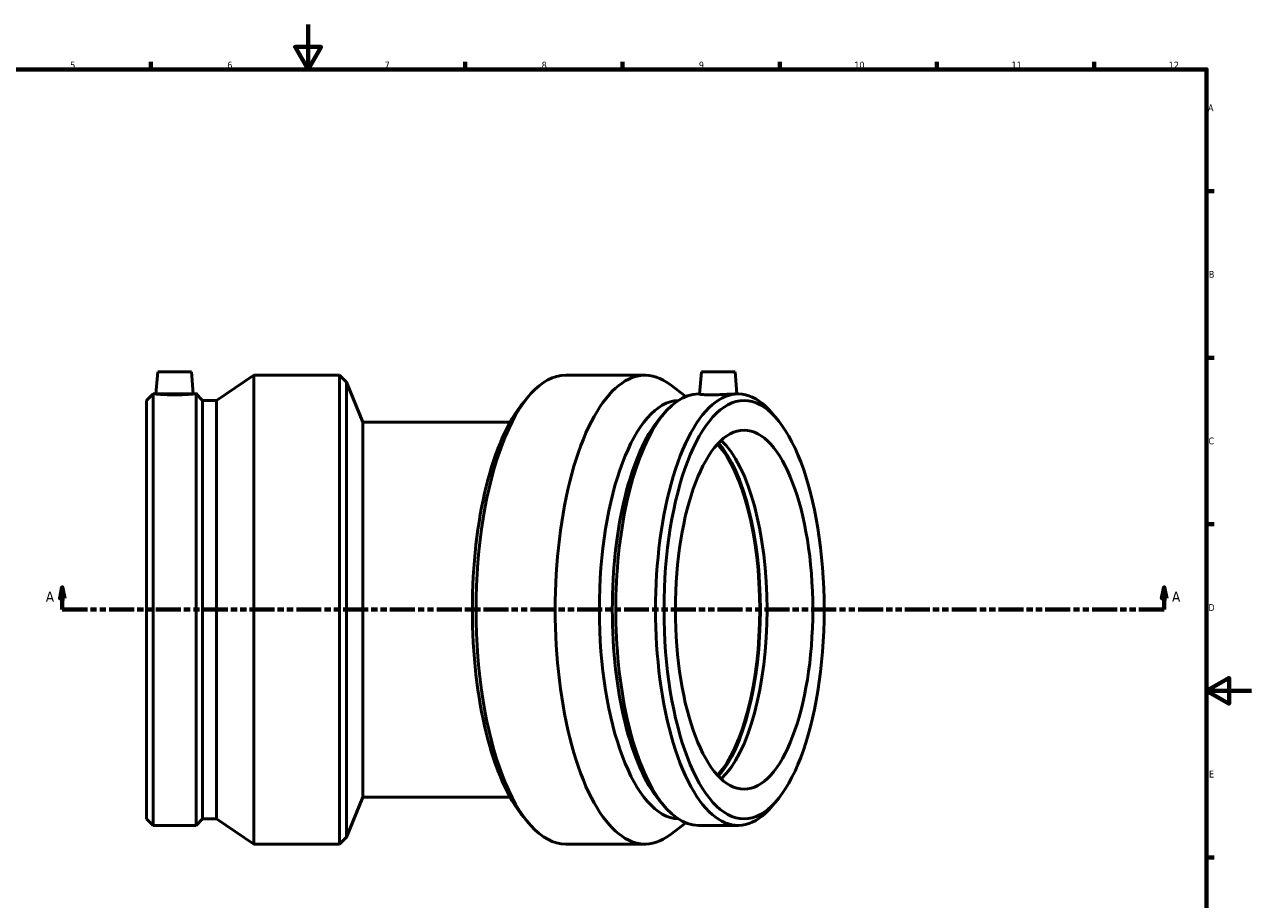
# Model space of a CAD drawing. Header units: millimetres. Extents: x -108 to 1323, y -590 to 1051.
# Tile 5 of 7: x 294 to 841, y 204 to 594. Entities that reach past the tile are written whole.
import ezdxf

# ---------------------------------------------------------------- set-up
doc = ezdxf.new("R2010")
doc.units = ezdxf.units.MM
doc.linetypes.add('DOUBLE_DASH_CHAIN', pattern=[1.2403, 0.6614, -0.0827, 0.1654, -0.0827, 0.1654, -0.0827])
for name, color, linetype, lineweight in [('Border (ANSI)', 7, 'Continuous', 70), ('Section Line (ANSI)', 7, 'DOUBLE_DASH_CHAIN', 70), ('Visible (ANSI)', 7, 'Continuous', 50)]:
    doc.layers.add(name, color=color, linetype=linetype, lineweight=lineweight)
doc.styles.add('Label Text (ANSI)', font='tahoma.ttf')
doc.styles.add('Note Text (ANSI)', font='tahoma.ttf')

# ---------------------------------------------------------------- blocks, each defined once
blk = doc.blocks.new('Borders Default Border')
at = {"layer": 'Border (ANSI)'}
for p, q in [((350.4166793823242, 574.000015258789), (350.4166793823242, 577.4480056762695)), ((490.5833435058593, 574.000015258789), (490.5833435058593, 577.4480056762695)), ((560.6666564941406, 574.000015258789), (560.6666564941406, 577.4480056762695)), ((630.7500076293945, 574.000015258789), (630.7500076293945, 577.4480056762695)), ((700.8333587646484, 574.000015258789), (700.8333587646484, 577.4480056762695)), ((770.9166717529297, 574.000015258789), (770.9166717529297, 577.4480056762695)), ((820.999984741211, 519.7499847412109), (824.448013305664, 519.7499847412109)), ((820.999984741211, 445.4999923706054), (824.448013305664, 445.4999923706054)), ((820.999984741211, 371.25), (824.448013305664, 371.25)), ((820.999984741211, 222.7499961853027), (824.448013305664, 222.7499961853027))]:
    blk.add_line(p, q, dxfattribs=at)
at = {"layer": 'Border (ANSI)', "flags": 128}
for points in [[(420.4999923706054, 594.0000152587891), (420.4999923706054, 574.000015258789), (414.7264862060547, 584.000015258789), (426.2734985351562, 584.000015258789), (420.4999923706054, 574.000015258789)], [(20, 20), (20, 574.000015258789), (820.999984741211, 574.000015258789), (820.999984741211, 20), (20, 20)], [(840.9999847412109, 297.0000076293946), (820.999984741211, 297.0000076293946), (830.9999847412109, 302.773494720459), (830.9999847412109, 291.2265014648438), (820.999984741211, 297.0000076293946)]]:
    blk.add_lwpolyline(points, dxfattribs=at)
at = {"layer": 'Border (ANSI)', "char_height": 3.048000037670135, "attachment_point": 7, "style": 'Note Text (ANSI)'}
for s, insert in [('5', (314.4825383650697, 574.3357795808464)), ('6', (384.485404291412, 574.3357795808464)), ('7', (454.5979985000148, 574.3999999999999)), ('8', (524.6301253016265, 574.3308395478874)), ('9', (594.7012666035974, 574.3407196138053)), ('10', (663.9604136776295, 574.3357795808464)), ('11', (734.0437470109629, 574.3999999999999)), ('12', (804.127080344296, 574.3999999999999)), ('A', (821.6274943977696, 555.3509999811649)), ('B', (821.9937927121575, 481.1009999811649)), ('C', (821.7996391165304, 406.7966596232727)), ('D', (821.8073064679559, 332.600999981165)), ('E', (822.0530731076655, 258.350999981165))]:
    blk.add_mtext(s, dxfattribs=dict(at, insert=insert))
blk = doc.blocks.new('2dTransSection0')
at = {"layer": 'Section Line (ANSI)', "linetype": 'Continuous'}
for p, q in [((310.9567769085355, 343.1773716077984), (309.9567769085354, 338.1773716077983)), ((310.9567769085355, 338.1773716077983), (310.9567769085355, 343.1773716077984)), ((311.9567769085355, 338.1773716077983), (310.9567769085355, 343.1773716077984)), ((802.1053397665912, 343.1773716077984), (801.1053397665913, 338.1773716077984)), ((802.1053397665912, 338.1773716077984), (802.1053397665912, 343.1773716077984)), ((803.1053397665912, 338.1773716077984), (802.1053397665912, 343.1773716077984)), ((309.9567769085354, 338.1773716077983), (311.9567769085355, 338.1773716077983)), ((310.9567769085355, 333.1773716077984), (310.9567769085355, 338.1773716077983)), ((801.1053397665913, 338.1773716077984), (803.1053397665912, 338.1773716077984)), ((802.1053397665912, 333.1773716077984), (802.1053397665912, 338.1773716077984)), ((310.9567769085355, 333.1773716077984), (322.2201503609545, 333.1773716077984)), ((790.8419663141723, 333.1773716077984), (802.1053397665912, 333.1773716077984))]:
    blk.add_line(p, q, dxfattribs=at)
at = {"layer": 'Section Line (ANSI)', "linetype": 'DOUBLE_DASH_CHAIN', "ltscale": 16.82219886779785}
blk.add_line((310.9567769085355, 333.1773716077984), (802.1053397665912, 333.1773716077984), dxfattribs=at)
at = {"layer": 'Section Line (ANSI)', "linetype": 'Continuous', "flags": 128}
for points in [[(311.9567749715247, 338.1773717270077), (310.9567711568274, 343.1773717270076), (309.9567864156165, 338.1773717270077), (311.9567749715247, 338.1773717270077)], [(803.1053421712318, 338.1773717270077), (802.1053383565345, 343.1773717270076), (801.1053345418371, 338.1773717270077), (803.1053421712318, 338.1773717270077)]]:
    blk.add_lwpolyline(points, dxfattribs=at)
at = {"layer": 'Section Line (ANSI)'}
for points in [[(311.9567749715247, 338.1773717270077), (310.9567711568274, 343.1773717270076), (309.9567864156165, 338.1773717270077), (311.9567749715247, 338.1773717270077)], [(803.1053421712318, 338.1773717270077), (802.1053383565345, 343.1773717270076), (801.1053345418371, 338.1773717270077), (803.1053421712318, 338.1773717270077)]]:
    blk.add_solid(points, dxfattribs=at)
at = {"layer": 'Section Line (ANSI)', "char_height": 4.571999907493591, "attachment_point": 7, "style": 'Label Text (ANSI)'}
for insert in [(303.5965210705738, 336.6773716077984), (805.5760788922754, 336.6773716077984)]:
    blk.add_mtext('A', dxfattribs=dict(at, insert=insert))

msp = doc.modelspace()

# ---------------------------------------------------------------- linework, layer by layer
at = {"layer": 'Visible (ANSI)'}
for p, q in [((353.5012187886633, 439.1773716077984), (352.6385805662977, 429.3173716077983)), ((353.5012187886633, 439.1773716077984), (368.5012187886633, 439.1773716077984)), ((368.5012187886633, 439.1773716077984), (369.3638570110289, 429.3173716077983)), ((379.7062187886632, 426.4331716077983), (396.355972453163, 437.6773716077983)), ((396.355972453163, 228.6773716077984), (396.355972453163, 437.6773716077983)), ((396.355972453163, 437.6773716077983), (434.5312187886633, 437.6773716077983)), ((434.5312187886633, 228.6773716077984), (434.5312187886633, 437.6773716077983)), ((437.5919529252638, 434.6166374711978), (434.5312187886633, 437.6773716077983)), ((570.6594580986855, 437.6773716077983), (535.3901293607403, 437.6773716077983)), ((595.8229913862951, 439.1773716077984), (594.9556866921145, 429.2640335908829)), ((595.8229913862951, 439.1773716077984), (610.8229913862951, 439.1773716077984)), ((610.8229913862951, 439.1773716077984), (611.6856296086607, 429.3173716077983)), ((437.5919529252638, 231.7381057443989), (437.5919529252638, 434.6166374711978)), ((444.9812187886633, 416.7773716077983), (437.5919529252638, 434.6166374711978)), ((588.8350225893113, 428.1843071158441), (581.846132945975, 433.5054786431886)), ((348.5312187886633, 426.4331716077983), (351.4154187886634, 429.3173716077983)), ((351.4154187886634, 237.0373716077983), (351.4154187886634, 429.3173716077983)), ((351.4154187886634, 429.3173716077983), (352.6385805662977, 429.3173716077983)), ((369.3638570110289, 429.3173716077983), (370.5870187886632, 429.3173716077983)), ((370.5870187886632, 237.0373716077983), (370.5870187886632, 429.3173716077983)), ((373.4712187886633, 426.4331716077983), (370.5870187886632, 429.3173716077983)), ((516.4829710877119, 425.5053343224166), (518.8255555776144, 428.2911524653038)), ((594.9603531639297, 429.3173716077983), (594.4668669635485, 429.3173716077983)), ((612.179115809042, 429.3173716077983), (611.0490616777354, 429.3173716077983)), ((348.5312187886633, 239.9215716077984), (348.5312187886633, 426.4331716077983)), ((373.4712187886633, 239.9215716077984), (373.4712187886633, 426.4331716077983)), ((373.4712187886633, 426.4331716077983), (379.7062187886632, 426.4331716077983)), ((379.7062187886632, 239.9215716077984), (379.7062187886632, 426.4331716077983)), ((444.9812187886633, 416.7773716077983), (444.9812187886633, 249.5773716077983)), ((510.5756773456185, 416.7773716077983), (444.9812187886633, 416.7773716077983)), ((577.0199879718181, 418.0569096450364), (579.227459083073, 420.6820499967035)), ((629.6259948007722, 418.0569096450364), (627.4185236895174, 420.6820499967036)), ((444.9812187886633, 249.5773716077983), (437.5919529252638, 231.7381057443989)), ((444.9812187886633, 249.5773716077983), (510.5756773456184, 249.5773716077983)), ((577.0199879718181, 248.2978335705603), (579.227459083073, 245.6726932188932)), ((629.6259948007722, 248.2978335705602), (627.4185236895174, 245.6726932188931)), ((516.4829710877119, 240.8494088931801), (518.8255555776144, 238.0635907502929)), ((348.5312187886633, 239.9215716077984), (351.4154187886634, 237.0373716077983)), ((351.4154187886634, 237.0373716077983), (370.5870187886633, 237.0373716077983)), ((373.4712187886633, 239.9215716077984), (370.5870187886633, 237.0373716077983)), ((373.4712187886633, 239.9215716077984), (379.7062187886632, 239.9215716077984)), ((379.7062187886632, 239.9215716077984), (396.355972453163, 228.6773716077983)), ((588.8350225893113, 238.1704360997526), (581.846132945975, 232.8492645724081)), ((612.179115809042, 237.0373716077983), (594.4668669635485, 237.0373716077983)), ((437.5919529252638, 231.7381057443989), (434.5312187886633, 228.6773716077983)), ((396.355972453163, 228.6773716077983), (434.5312187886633, 228.6773716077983)), ((570.6594580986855, 228.6773716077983), (535.3901293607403, 228.6773716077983))]:
    msp.add_line(p, q, dxfattribs=at)
for centre, major_axis, ratio, start_param, end_param in [((570.6594580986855, 333.1773716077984), (2.2e-15, -104.5), 0.3826834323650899, 2.858075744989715, 6.566702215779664), ((535.3901293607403, 333.1773716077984), (3.55e-14, -104.5), 0.3826834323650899, 3.141592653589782, 6.283185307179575), ((612.179115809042, 333.1773716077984), (8.9e-15, -96.14000000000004), 0.3826834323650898, 2.71451406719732, 6.710263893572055), ((594.4668669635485, 333.1773716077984), (1.78e-14, -96.14000000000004), 0.3826834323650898, 3.141592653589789, 6.283185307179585), ((532.5623797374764, 333.1773716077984), (4.0234e-12, 101.4392658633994), 0.38268343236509, 0.4270785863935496, 2.714514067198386), ((586.0418247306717, 333.1773716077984), (-1.24e-14, -93.25579999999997), 0.3826834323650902, 3.156586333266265, 6.268191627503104), ((591.8022136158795, 333.1773716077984), (3.7015e-12, 93.25579999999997), 0.38268343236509, 0.4270785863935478, 2.714514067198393), ((591.2093407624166, 333.1773716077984), (-3.1553e-12, -80), 0.3826834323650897, 0.3962898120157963, 2.745302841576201), ((591.2093407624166, 333.1773716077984), (-3.173e-12, -80.7494576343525), 0.3826834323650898, 0.4055177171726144, 2.736074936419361), ((594.4668669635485, 333.1773716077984), (-3.3e-15, 80.00000000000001), 0.3826834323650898, 3.480860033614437, 5.943917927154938)]:
    msp.add_ellipse(centre, major_axis=major_axis, ratio=ratio, start_param=start_param, end_param=end_param, dxfattribs=at)
for major_axis, ratio in [((0, -93.25579999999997), 0.38268343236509), ((0, -80), 0.3826834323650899)]:
    msp.add_ellipse((614.843769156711, 333.1773716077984), major_axis=major_axis, ratio=ratio, dxfattribs=at)
for points, knots in [([(369.3638570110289, 429.3173716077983), (369.3638570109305, 429.3173716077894), (369.1547793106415, 429.2983309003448), (368.3040176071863, 429.2293793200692), (367.6623414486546, 429.180439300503), (366.1797218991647, 429.0882638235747), (365.2394206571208, 429.0390319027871), (363.1767421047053, 428.9694711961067), (362.0543078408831, 428.9501627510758), (359.9481297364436, 428.9501627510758), (358.8256954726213, 428.9694711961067), (356.7630169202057, 429.0390319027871), (355.8227156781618, 429.0882638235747), (354.3400961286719, 429.180439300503), (353.6984199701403, 429.2293793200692), (352.847658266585, 429.2983309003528), (352.6385805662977, 429.3173716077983), (352.6385805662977, 429.3173716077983)], [1.263150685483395, 1.263150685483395, 1.263150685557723, 1.263150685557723, 1.578799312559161, 1.578799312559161, 1.894447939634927, 1.894447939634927, 2.210374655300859, 2.210374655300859, 2.526301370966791, 2.526301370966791, 2.842228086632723, 2.842228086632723, 3.158154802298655, 3.158154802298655, 3.47380342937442, 3.47380342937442, 3.789452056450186, 3.789452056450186, 3.789452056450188, 3.789452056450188]), ([(600.1104539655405, 428.9501627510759), (599.137526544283, 428.9501627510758), (598.1816233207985, 428.9694711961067), (596.604976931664, 429.0390319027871), (595.9841603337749, 429.0882638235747), (595.1852802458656, 429.180439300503), (594.9534293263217, 429.2293793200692), (594.955676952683, 429.263914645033), (594.9556815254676, 429.263974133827), (594.955686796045, 429.2640335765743)], [0, 0, 0, 0, 0.315926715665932, 0.315926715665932, 0.6318534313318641, 0.6318534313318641, 0.9475020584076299, 0.9475020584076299, 0.9480471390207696, 0.9480471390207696, 0.9480471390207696, 0.9480471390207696]), ([(611.0490616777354, 429.3173716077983), (610.6464166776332, 429.3173716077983), (610.0237321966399, 429.2983309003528), (608.4472420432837, 429.2293793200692), (607.4934300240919, 429.180439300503), (605.5527863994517, 429.0882638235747), (604.4361528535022, 429.0390319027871), (602.2014662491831, 428.9694711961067), (601.0833813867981, 428.9501627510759), (600.1104539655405, 428.9501627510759)], [3.789452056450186, 3.789452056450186, 3.789452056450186, 3.789452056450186, 4.105100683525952, 4.105100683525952, 4.420749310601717, 4.420749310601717, 4.736676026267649, 4.736676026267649, 5.052602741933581, 5.052602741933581, 5.052602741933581, 5.052602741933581])]:
    msp.add_open_spline(points, degree=3, knots=knots, dxfattribs=at)

# ---------------------------------------------------------------- block references
msp.add_blockref('Borders Default Border', (0, 0))
at = {"layer": 'Section Line (ANSI)'}
msp.add_blockref('2dTransSection0', (0, 0), dxfattribs=at)

doc.saveas('drawing.dxf')
